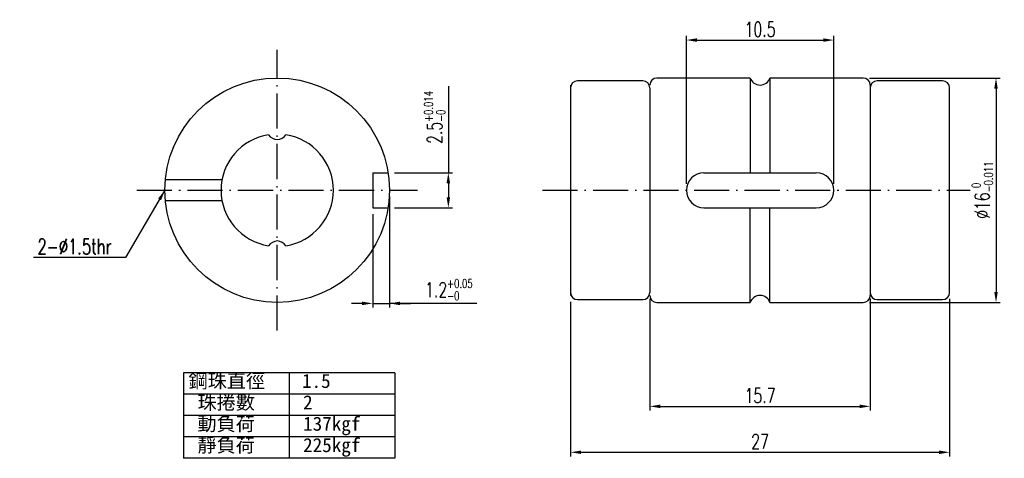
# Model space of a CAD drawing. Header units: millimetres. Extents: x 16 to 1153, y -526 to 762.
import ezdxf
from ezdxf.lldxf.tags import DXFTag

# ---------------------------------------------------------------- set-up
doc = ezdxf.new("R2010")
doc.units = ezdxf.units.MM
doc.linetypes.add('CL-5', pattern=[7.1, 5, -1, 0.1, -1])
doc.layers.get('DEFPOINTS').update_dxf_attribs({"linetype": 'CONTINUOUS'})
for name, color, linetype in [('CL', 1, 'CL-5'), ('DIM', 4, 'CONTINUOUS'), ('HID', 2, 'DASHED'), ('OUT', 3, 'CONTINUOUS')]:
    doc.layers.add(name, color=color, linetype=linetype)
doc.styles.add('DIM-7', font='SIMPLEX.shx', dxfattribs={"width": 0.7, "bigfont": 'chineset.shx'})
doc.styles.add('T', font='kaiu.ttf')
tags = doc.linetypes.add('DASHED', pattern=[25.72, 12.86, -12.86]).pattern_tags.tags
tags[6:7] = [DXFTag(74, 4), DXFTag(75, 0), DXFTag(340, '0'), DXFTag(46, 0.0), DXFTag(50, 0.0), DXFTag(44, 0.0), DXFTag(45, 0.0)]
tags[4:5] = [DXFTag(74, 4), DXFTag(75, 0), DXFTag(340, '0'), DXFTag(46, 0.0), DXFTag(50, 0.0), DXFTag(44, 0.0), DXFTag(45, 0.0)]
doc.dimstyles.new('CNS', dxfattribs={"dimtxt": 3.5, "dimasz": 2.5, "dimexe": 1, "dimexo": 1.5, "dimgap": 0.09, "dimtad": 0, "dimdsep": 46, "dimtxsty": 'DIM-7', "dimcen": 0.09, "dimclrd": 1, "dimclre": 1, "dimclrt": 4, "dimadec": 0, "dimazin": 0, "dimtfac": 1, "dimtix": 1, "dimtmove": 2, "dimatfit": 3, "dimfxl": 1, "dimtvp": 0.971429, "dimtolj": 1, "dimarcsym": 0})

# ---------------------------------------------------------------- blocks, each defined once
blk = doc.blocks.new('*D17')
at = {"layer": 'DEFPOINTS', "color": 0, "transparency": 16777216}
for p in [(82.201, 39.462), (55.201, 39.262), (82.201, 28.083)]:
    blk.add_point(p, dxfattribs=at)
at = {"layer": 'DIM', "color": 4, "lineweight": -2, "transparency": 16777216}
for p, q in [((55.201, 38.812), (55.201, 27.783)), ((82.201, 39.012), (82.201, 27.783)), ((55.951, 28.083), (81.451, 28.083))]:
    blk.add_line(p, q, dxfattribs=at)
at = {"layer": 'DIM', "color": 4, "transparency": 16777216}
for points in [[(55.951, 28.208), (55.951, 27.958), (55.201, 28.083)], [(81.451, 28.208), (81.451, 27.958), (82.201, 28.083)]]:
    blk.add_solid(points, dxfattribs=at)
at = {"layer": 'DIM', "color": 4, "transparency": 16777216, "insert": (68.701, 28.848), "char_height": 1.05, "attachment_point": 5, "style": 'DIM-7'}
blk.add_mtext('\\A1;27', dxfattribs=at)
blk = doc.blocks.new('*D22')
at = {"layer": 'DEFPOINTS', "color": 0, "transparency": 16777216}
for p in [(76.051, 54.762), (76.051, 38.762), (85.508, 38.762)]:
    blk.add_point(p, dxfattribs=at)
at = {"layer": 'DIM', "color": 4, "lineweight": -2, "transparency": 16777216}
for p, q in [((76.501, 54.762), (85.808, 54.762)), ((85.508, 54.012), (85.508, 39.512)), ((76.501, 38.762), (85.808, 38.762))]:
    blk.add_line(p, q, dxfattribs=at)
at = {"layer": 'DIM', "color": 4, "transparency": 16777216}
for points in [[(85.383, 54.012), (85.633, 54.012), (85.508, 54.762)], [(85.383, 39.512), (85.633, 39.512), (85.508, 38.762)]]:
    blk.add_solid(points, dxfattribs=at)
at = {"layer": 'DIM', "color": 4, "transparency": 16777216, "insert": (84.533, 46.762), "char_height": 1.05, "attachment_point": 5, "rotation": 90, "style": 'DIM-7'}
blk.add_mtext('\\A1;%%c16{\\H0.630000;\\S 0^ -0.011;}', dxfattribs=at)
blk = doc.blocks.new('*D23')
at = {"layer": 'DEFPOINTS', "color": 0, "transparency": 16777216}
for p in [(73.951, 57.467), (63.451, 46.762), (73.951, 46.762)]:
    blk.add_point(p, dxfattribs=at)
at = {"layer": 'DIM', "color": 4, "lineweight": -2, "transparency": 16777216}
for p, q in [((63.451, 47.212), (63.451, 57.767)), ((73.951, 47.212), (73.951, 57.767)), ((64.201, 57.467), (73.201, 57.467))]:
    blk.add_line(p, q, dxfattribs=at)
at = {"layer": 'DIM', "color": 4, "transparency": 16777216}
for points in [[(64.201, 57.592), (64.201, 57.342), (63.451, 57.467)], [(73.201, 57.592), (73.201, 57.342), (73.951, 57.467)]]:
    blk.add_solid(points, dxfattribs=at)
at = {"layer": 'DIM', "color": 4, "transparency": 16777216, "insert": (68.701, 58.232), "char_height": 1.05, "attachment_point": 5, "style": 'DIM-7'}
blk.add_mtext('\\A1;10.5', dxfattribs=at)
blk = doc.blocks.new('*D26')
at = {"layer": 'DEFPOINTS', "color": 0, "transparency": 16777216}
for p in [(60.851, 39.462), (76.551, 39.462), (76.551, 31.356)]:
    blk.add_point(p, dxfattribs=at)
at = {"layer": 'DIM', "color": 4, "lineweight": -2, "transparency": 16777216}
for p, q in [((60.851, 39.012), (60.851, 31.056)), ((76.551, 39.012), (76.551, 31.056)), ((61.601, 31.356), (75.801, 31.356))]:
    blk.add_line(p, q, dxfattribs=at)
at = {"layer": 'DIM', "color": 4, "transparency": 16777216}
for points in [[(61.601, 31.481), (61.601, 31.231), (60.851, 31.356)], [(75.801, 31.481), (75.801, 31.231), (76.551, 31.356)]]:
    blk.add_solid(points, dxfattribs=at)
at = {"layer": 'DIM', "color": 4, "transparency": 16777216, "insert": (68.701, 32.121), "char_height": 1.05, "attachment_point": 5, "style": 'DIM-7'}
blk.add_mtext('\\A1;15.7', dxfattribs=at)
blk = doc.blocks.new('*D27')
at = {"layer": 'DEFPOINTS', "color": 0, "transparency": 16777216}
for p in [(42.307, 46.762), (41.107, 45.512), (42.307, 38.696)]:
    blk.add_point(p, dxfattribs=at)
at = {"layer": 'DIM', "color": 4, "lineweight": -2, "transparency": 16777216}
for p, q in [((42.307, 46.312), (42.307, 38.396)), ((41.107, 45.062), (41.107, 38.396)), ((40.357, 38.696), (39.607, 38.696)), ((41.107, 38.696), (42.307, 38.696)), ((41.107, 38.696), (42.307, 38.696)), ((48.525, 38.696), (42.307, 38.696)), ((43.057, 38.696), (43.807, 38.696))]:
    blk.add_line(p, q, dxfattribs=at)
at = {"layer": 'DIM', "color": 4, "transparency": 16777216}
for points in [[(40.357, 38.821), (40.357, 38.571), (41.107, 38.696)], [(43.057, 38.821), (43.057, 38.571), (42.307, 38.696)]]:
    blk.add_solid(points, dxfattribs=at)
at = {"layer": 'DIM', "color": 4, "transparency": 16777216, "insert": (46.535, 39.671), "char_height": 1.05, "attachment_point": 5, "style": 'DIM-7'}
blk.add_mtext('\\A1;1.2{\\H0.630000;\\S+0.05^ -0;}', dxfattribs=at)
blk = doc.blocks.new('*D28')
at = {"layer": 'DEFPOINTS', "color": 0, "transparency": 16777216}
for p in [(42.208, 48.012), (42.208, 45.512), (46.497, 45.512)]:
    blk.add_point(p, dxfattribs=at)
at = {"layer": 'DIM', "color": 4, "lineweight": -2, "transparency": 16777216}
for p, q in [((46.497, 54.187), (46.497, 48.012)), ((42.658, 48.012), (46.797, 48.012)), ((46.497, 47.262), (46.497, 46.262)), ((42.658, 45.512), (46.797, 45.512))]:
    blk.add_line(p, q, dxfattribs=at)
at = {"layer": 'DIM', "color": 4, "transparency": 16777216}
for points in [[(46.372, 47.262), (46.622, 47.262), (46.497, 48.012)], [(46.372, 46.262), (46.622, 46.262), (46.497, 45.512)]]:
    blk.add_solid(points, dxfattribs=at)
at = {"layer": 'DIM', "color": 4, "transparency": 16777216, "insert": (45.522, 51.948), "char_height": 1.05, "attachment_point": 5, "rotation": 90, "style": 'DIM-7'}
blk.add_mtext('\\A1;2.5{\\H0.630000;\\S+0.014^ -0;}', dxfattribs=at)

msp = doc.modelspace()

# ---------------------------------------------------------------- linework, layer by layer
at = {"layer": 'CL', "ltscale": 0.5}
for p, q in [((34.307, 36.762), (34.307, 56.762)), ((24.307, 46.762), (44.307, 46.762)), ((53.201, 46.762), (83.664, 46.762))]:
    msp.add_line(p, q, dxfattribs=at)
at = {"layer": 'DIM'}
for p, q in [((42.686, 33.752), (27.637, 33.752)), ((27.637, 33.752), (27.637, 27.652)), ((35.162, 33.752), (35.162, 27.652)), ((42.686, 33.752), (42.686, 27.652)), ((42.686, 32.227), (27.637, 32.227)), ((42.686, 30.702), (27.637, 30.702)), ((42.686, 29.177), (27.637, 29.177)), ((42.686, 27.652), (27.637, 27.652))]:
    msp.add_line(p, q, dxfattribs=at)
at = {"layer": 'HID', "linetype": 'DASHED', "ltscale": 0.05}
for p, q in [((41.107, 48.012), (42.208, 48.012)), ((41.107, 48.012), (41.107, 45.512)), ((30.378, 47.512), (26.342, 47.512)), ((30.378, 46.012), (26.342, 46.012)), ((41.107, 45.512), (42.208, 45.512))]:
    msp.add_line(p, q, dxfattribs=at)
at = {"layer": 'OUT'}
for p, q in [((67.994, 54.762), (61.351, 54.762)), ((76.051, 54.762), (69.408, 54.762)), ((55.201, 54.262), (55.201, 39.262)), ((60.351, 54.562), (55.701, 54.562)), ((60.851, 54.062), (60.851, 39.462)), ((76.551, 54.262), (76.551, 39.262)), ((81.701, 54.562), (77.051, 54.562)), ((82.201, 39.462), (82.201, 54.062)), ((55.701, 38.962), (60.351, 38.962)), ((61.351, 38.762), (67.994, 38.762)), ((69.408, 38.762), (76.051, 38.762)), ((77.051, 38.962), (81.701, 38.962))]:
    msp.add_line(p, q, dxfattribs=at)
at = {"layer": 'OUT', "linetype": 'Continuous'}
for p, q in [((67.994, 54.762), (67.994, 48.012)), ((69.408, 54.762), (69.408, 48.012)), ((64.701, 48.012), (72.701, 48.012)), ((64.701, 45.512), (72.701, 45.512)), ((67.994, 38.762), (67.994, 45.512)), ((69.408, 38.762), (69.408, 45.512))]:
    msp.add_line(p, q, dxfattribs=at)
at = {"layer": 'OUT'}
msp.add_circle((34.307, 46.762), 8, dxfattribs=at)
for centre, radius, start, end in [((61.351, 54.262), 0.5, 90, 180), ((76.051, 54.262), 0.5, 0, 90), ((55.701, 54.062), 0.5, 90, 180), ((60.351, 54.062), 0.5, 0, 90), ((77.051, 54.062), 0.5, 90, 180), ((81.701, 54.062), 0.5, 0, 90), ((34.307, 46.762), 4, 98.85747, 261.14253), ((34.365, 51.216), 0.84, 216.66948, 266.05091), ((34.249, 51.216), 0.84, 273.94909, 323.33052), ((34.307, 46.762), 4, 278.85747, 81.14253), ((34.365, 42.308), 0.84, 93.94909, 143.33052), ((34.249, 42.308), 0.84, 36.66948, 86.05091), ((55.701, 39.462), 0.5, 180, 270), ((60.351, 39.462), 0.5, 270, 0), ((77.051, 39.462), 0.5, 180, 270), ((81.701, 39.462), 0.5, 270, 0), ((61.351, 39.262), 0.5, 180, 270), ((76.051, 39.262), 0.5, 270, 0)]:
    msp.add_arc(centre, radius, start, end, dxfattribs=at)
at = {"layer": 'OUT', "linetype": 'Continuous'}
for centre, radius, start, end in [((68.701, 55.012), 0.75, 199.47122, 340.52878), ((64.701, 46.762), 1.25, 90, 270), ((72.701, 46.762), 1.25, 270, 90), ((68.701, 38.512), 0.75, 19.47122, 160.52878)]:
    msp.add_arc(centre, radius, start, end, dxfattribs=at)

# ---------------------------------------------------------------- texts
at = {"layer": 'DIM', "style": 'T'}
for s, p in [('鋼珠直徑', (27.991, 32.67)), ('1.5', (36.072, 32.67)), ('珠捲數', (28.626, 31.145)), ('2', (36.15, 31.145)), ('動負荷', (28.626, 29.62)), ('137kgf', (36.15, 29.62)), ('靜負荷', (28.626, 28.095)), ('225kgf', (36.15, 28.095))]:
    msp.add_text(s, height=1, dxfattribs=at).set_placement(p)
at = {"layer": 'DIM', "color": 4, "insert": (22.511, 42.197), "char_height": 1.1, "attachment_point": 9, "style": 'DIM-7'}
msp.add_mtext('2-%%c1.5thr', dxfattribs=at)

# ---------------------------------------------------------------- dimensions: what is measured, and where the dimension line sits
at = {"layer": 'DIM'}
for base, p1, p2, picture, middle in [((73.951, 57.467), (63.451, 46.762), (73.951, 46.762), '*D23', (68.701, 58.232)), ((82.201, 28.083), (55.201, 39.262), (82.201, 39.462), '*D17', (68.701, 28.848)), ((76.551, 31.356), (60.851, 39.462), (76.551, 39.462), '*D26', (68.701, 32.121))]:
    dim = msp.add_linear_dim(base=base, p1=p1, p2=p2, dimstyle='CNS', override={"dimscale": 0.3, "dimgap": 0.8, "dimtad": 1, "dimclrd": 4, "dimclre": 4, "dimtm": 1e-09, "dimtfac": 0.6, "dimtmove": 1}, dxfattribs=at)
    dim.commit()
    dim.dimension.update_dxf_attribs({"geometry": picture, "text_midpoint": middle})
dim = msp.add_linear_dim(base=(46.497, 45.512), p1=(42.208, 48.012), p2=(42.208, 45.512), angle=90, dimstyle='CNS', override={"dimscale": 0.3, "dimgap": 0.8, "dimtad": 1, "dimclrd": 4, "dimclre": 4, "dimtol": 1, "dimtp": 0.014, "dimtm": 1e-09, "dimtfac": 0.6, "dimtdec": 3, "dimtmove": 1}, dxfattribs=at)
dim.commit()
dim.dimension.update_dxf_attribs({"geometry": '*D28', "text_midpoint": (46.497, 51.948), "dimtype": 160})
dim = msp.add_linear_dim(base=(85.508, 38.762), p1=(76.051, 54.762), p2=(76.051, 38.762), angle=90, text='%%c<>', dimstyle='CNS', override={"dimscale": 0.3, "dimgap": 0.8, "dimtad": 1, "dimclrd": 4, "dimclre": 4, "dimtol": 1, "dimlim": 0, "dimtm": 0.011, "dimtfac": 0.6, "dimtdec": 3, "dimtmove": 1}, dxfattribs=at)
dim.commit()
dim.dimension.update_dxf_attribs({"geometry": '*D22', "text_midpoint": (84.533, 46.762)})
dim = msp.add_linear_dim(base=(42.307, 38.696), p1=(41.107, 45.512), p2=(42.307, 46.762), dimstyle='CNS', override={"dimscale": 0.3, "dimgap": 0.8, "dimtad": 1, "dimclrd": 4, "dimclre": 4, "dimtol": 1, "dimtp": 0.05, "dimtm": 1e-09, "dimtfac": 0.6, "dimtdec": 3, "dimtmove": 1}, dxfattribs=at)
dim.commit()
dim.dimension.update_dxf_attribs({"geometry": '*D27', "text_midpoint": (46.535, 38.95), "dimtype": 160})

# ---------------------------------------------------------------- leaders
at = {"layer": 'DIM', "annotation_type": 0, "has_hookline": 1, "hookline_direction": 1, "text_width": 5.573}
msp.add_leader([(26.307, 46.762), (23.501, 41.957), (22.751, 41.957)], dimstyle='CNS', override={"dimscale": 0.3, "dimgap": 0.8, "dimtad": 1, "dimclrd": 4, "dimclre": 4, "dimtm": 1e-09, "dimtfac": 0.6, "dimtmove": 1}, dxfattribs=at)

doc.saveas('drawing.dxf')
